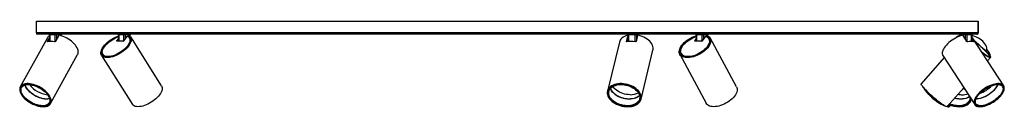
# Model space of a CAD drawing. Header units: millimetres. Extents: x 46 to 1127, y 402 to 825.
# Tile 5 of 5: x 813 to 1127, y 402 to 429. Entities that reach past the tile are written whole.
import ezdxf

# ---------------------------------------------------------------- set-up
doc = ezdxf.new("R2010")
doc.units = ezdxf.units.MM

msp = doc.modelspace()

# ---------------------------------------------------------------- linework, layer by layer
at = {"color": 7, "linetype": 'Continuous', "lineweight": 25}
for p, q in [((818.39, 425.68), (818.39, 429.38)), ((818.39, 429.38), (1118.3, 429.38)), ((1118.3, 429.38), (1118.3, 425.68)), ((1118.34, 429.38), (1118.3, 429.38)), ((1118.34, 425.68), (1118.34, 429.38)), ((821.89, 424.14), (813.25, 408.53)), ((1118.3, 425.68), (818.39, 425.68)), ((818.39, 425.68), (818.39, 425.28)), ((1117.94, 425.28), (818.39, 425.28)), ((821.92, 422.99), (822.51, 424.06)), ((822.14, 422.92), (822.52, 423.6)), ((822.5, 425.08), (822.53, 422.98)), ((824.4, 425.08), (822.62, 425.08)), ((825.47, 424.85), (824.45, 422.99)), ((826.21, 425.08), (824.82, 425.08)), ((826.27, 424.8), (826.27, 425.08)), ((843.98, 423.15), (844.51, 423.82)), ((844.49, 425.08), (844.51, 423.08)), ((846.19, 425.08), (844.58, 425.08)), ((847.31, 424.67), (846.13, 423.15)), ((848.2, 425.08), (846.62, 425.08)), ((847.7, 424.95), (847.53, 424.74)), ((847.67, 424.47), (847.56, 424.64)), ((847.74, 424.95), (847.58, 424.74)), ((848.17, 423.84), (847.98, 424.14)), ((848.28, 424.58), (848.28, 425.08)), ((848.34, 423.4), (848.34, 423.41)), ((858.25, 408.8), (848.41, 424.41)), ((1006.32, 422.99), (1006.7, 424.55)), ((1006.4, 422.87), (1006.7, 424.1)), ((1006.69, 425.08), (1006.72, 422.92)), ((1009.09, 425.08), (1006.91, 425.08)), ((1009.85, 424.85), (1009.4, 422.99)), ((1010.07, 425.08), (1009.46, 425.08)), ((1010.08, 424.95), (1010.08, 425.08)), ((1028.05, 423.15), (1028.52, 423.86)), ((1028.51, 425.08), (1028.53, 423.08)), ((1030.44, 425.08), (1028.63, 425.08)), ((1031.46, 424.67), (1030.45, 423.15)), ((1032.21, 425.08), (1030.86, 425.08)), ((1031.82, 424.94), (1031.68, 424.73)), ((1031.74, 424.56), (1031.7, 424.64)), ((1031.89, 424.95), (1031.75, 424.74)), ((1032.26, 424.78), (1032.27, 425.08)), ((1032.7, 423.55), (1032.54, 423.84)), ((1041.38, 408.48), (1032.98, 424.08)), ((1112.52, 425.08), (1112.52, 424.73)), ((1114.24, 425.08), (1112.61, 425.08)), ((1114.72, 422.99), (1113.51, 424.85)), ((1116.23, 425.08), (1114.66, 425.08)), ((1116.29, 422.99), (1116.31, 425.08)), ((1116.29, 423.51), (1116.66, 422.94)), ((1116.3, 423.97), (1116.93, 422.99)), ((1116.32, 424.47), (1116.31, 424.49)), ((1126.45, 408.86), (1116.32, 424.47)), ((1118.21, 425.48), (1118.27, 425.44)), ((1118.25, 425.44), (1118.3, 425.44)), ((1118.3, 425.44), (1118.3, 425.68)), ((843.98, 423.15), (844.02, 423.09)), ((846, 423.08), (844, 423.08)), ((844.35, 423.08), (844.51, 423.29)), ((1004.07, 422.78), (1000.25, 407.17)), ((1028.05, 423.15), (1028.08, 423.09)), ((1030.33, 423.08), (1028.08, 423.08)), ((1028.36, 423.08), (1028.53, 423.33)), ((822.87, 403.2), (831.51, 418.81)), ((839.1, 418.54), (848.94, 402.93)), ((839.52, 418.81), (839.71, 418.51)), ((1010.94, 404.56), (1014.75, 420.17)), ((1023.3, 418.87), (1031.7, 403.26)), ((1023.74, 419.1), (1023.9, 418.81)), ((1107.53, 417.81), (1100.18, 409.51)), ((1107.09, 418.48), (1117.22, 402.87)), ((1120.94, 419.69), (1120.98, 419.81)), ((1121.31, 416.78), (1122.23, 417.83)), ((1121.74, 418.03), (1121.86, 418.16)), ((813.51, 408.67), (813.39, 408.45)), ((813.43, 408.54), (813.46, 408.61)), ((1108.42, 402.22), (1113.74, 408.24)), ((1113.7, 408.19), (1113.83, 408.1)), ((1113.81, 408.13), (1113.71, 408.2)), ((1126.31, 408.78), (1126.2, 408.96)), ((1000.48, 407.43), (1000.41, 407.14)), ((1010.78, 404.6), (1010.85, 404.89)), ((1010.8, 404.66), (1010.8, 404.66)), ((1010.84, 404.81), (1010.81, 404.73)), ((1115.68, 405.25), (1115.7, 404.91)), ((822.73, 403.28), (822.85, 403.5)), ((1108.48, 402.29), (1108.67, 402.28)), ((1109.18, 402.48), (1109.26, 402.58)), ((1109.3, 402.38), (1109.53, 402.66)), ((1115.89, 404.26), (1115.98, 404.53)), ((1116.04, 404.21), (1116.14, 404.53)), ((1117.24, 403.14), (1117.35, 402.96)), ((1117.28, 403.08), (1117.25, 403.11))]:
    msp.add_line(p, q, dxfattribs=at)
at = {"color": 8, "linetype": 'Continuous', "lineweight": 25}
for p, q in [((822.62, 425.08), (822.64, 422.99)), ((824.4, 422.93), (824.4, 425.08)), ((824.82, 425.08), (824.82, 423.66)), ((826.21, 424.82), (826.21, 425.08)), ((844.58, 425.08), (844.6, 423.08)), ((846.19, 423.23), (846.19, 425.08)), ((846.62, 425.08), (846.62, 423.78)), ((848.19, 424.66), (848.2, 425.08)), ((1006.91, 425.08), (1006.93, 422.95)), ((1009.07, 422.89), (1009.09, 425.08)), ((1009.46, 425.08), (1009.45, 423.19)), ((1010.07, 424.95), (1010.07, 425.08)), ((1028.63, 425.08), (1028.65, 423.08)), ((1030.43, 423.13), (1030.44, 425.08)), ((1030.86, 425.08), (1030.85, 423.75)), ((1032.21, 424.81), (1032.21, 425.08)), ((1112.61, 425.08), (1112.61, 424.76)), ((1114.24, 423.72), (1114.24, 425.08)), ((1114.66, 425.08), (1114.66, 423.07)), ((1116.2, 423), (1116.23, 425.08)), ((1118.3, 425.68), (1118.34, 425.68)), ((821.92, 422.99), (821.99, 422.88)), ((844.02, 423.09), (844.02, 423.08)), ((1006.32, 422.99), (1006.34, 422.9)), ((1028.08, 423.09), (1028.08, 423.08)), ((1116.86, 422.9), (1116.93, 422.99))]:
    msp.add_line(p, q, dxfattribs=at)
at = {"color": 7, "linetype": 'Continuous', "lineweight": 25, "flags": 128}
for points in [[(822.49, 425.28), (822.52, 425.27), (822.54, 425.26), (822.56, 425.24), (822.58, 425.22), (822.6, 425.19), (822.61, 425.15), (822.61, 425.12), (822.62, 425.08)], [(824.28, 425.28), (824.3, 425.27), (824.32, 425.26), (824.34, 425.24), (824.36, 425.22), (824.38, 425.19), (824.39, 425.15), (824.4, 425.12), (824.4, 425.08)], [(831.51, 418.81), (831.63, 419.07), (831.7, 419.41), (831.71, 419.77), (831.65, 420.15), (831.53, 420.55), (831.34, 420.97), (831.09, 421.39), (830.79, 421.81), (830.43, 422.23), (830.02, 422.63), (829.57, 423.02), (829.09, 423.4), (828.57, 423.74), (828.02, 424.06), (827.46, 424.34), (826.89, 424.59), (826.31, 424.79), (825.74, 424.95)], [(847.74, 424.95), (848.03, 424.79), (848.27, 424.59), (848.45, 424.34), (848.56, 424.06), (848.61, 423.74), (848.6, 423.4), (848.52, 423.02), (848.38, 422.63), (848.18, 422.23), (847.93, 421.81), (847.61, 421.39), (847.25, 420.97), (846.84, 420.55), (846.39, 420.15), (845.91, 419.77), (845.4, 419.41), (844.86, 419.07), (844.31, 418.77), (843.76, 418.5), (843.2, 418.27), (842.65, 418.09), (842.12, 417.94), (841.61, 417.85), (841.12, 417.8), (840.67, 417.8), (840.26, 417.85), (839.9, 417.94), (839.59, 418.09), (839.33, 418.27), (839.13, 418.5), (838.99, 418.77), (838.91, 419.07), (838.9, 419.41), (838.95, 419.77), (839.06, 420.15), (839.24, 420.55), (839.47, 420.97), (839.76, 421.39), (840.1, 421.81), (840.49, 422.23), (840.93, 422.63), (841.4, 423.02), (841.9, 423.4), (842.43, 423.74), (842.97, 424.06), (843.52, 424.34), (844.08, 424.59), (844.49, 424.74)], [(847.58, 424.74), (847.85, 424.58), (848.06, 424.37), (848.22, 424.13), (848.31, 423.85), (848.35, 423.54), (848.32, 423.2), (848.23, 422.84), (848.08, 422.46), (847.87, 422.07), (847.61, 421.67), (847.3, 421.26), (846.93, 420.86), (846.53, 420.47), (846.08, 420.09), (845.61, 419.73), (845.11, 419.39), (844.59, 419.08), (844.06, 418.81), (843.53, 418.56), (843, 418.36), (842.48, 418.2), (841.98, 418.09), (841.5, 418.02), (841.05, 417.99), (840.64, 418.02), (840.27, 418.09), (839.94, 418.2), (839.67, 418.36), (839.46, 418.56), (839.3, 418.81), (839.2, 419.08), (839.16, 419.39), (839.19, 419.73), (839.27, 420.09), (839.42, 420.47), (839.62, 420.86), (839.88, 421.26), (840.2, 421.67), (840.56, 422.07), (840.96, 422.46), (841.4, 422.84), (841.88, 423.2), (842.38, 423.54), (842.89, 423.85), (843.42, 424.13), (843.96, 424.37), (844.49, 424.58), (844.5, 424.58)], [(847.31, 424.67), (847.6, 424.52), (847.83, 424.33), (848.01, 424.1), (848.12, 423.83), (848.17, 423.53), (848.15, 423.2), (848.08, 422.84), (847.93, 422.46), (847.73, 422.07), (847.47, 421.67), (847.16, 421.27), (846.79, 420.87), (846.38, 420.47), (845.94, 420.1), (845.46, 419.74), (844.96, 419.41), (844.44, 419.11), (843.91, 418.84), (843.37, 418.61), (842.85, 418.42), (842.33, 418.28), (841.84, 418.18), (841.37, 418.13), (840.94, 418.13), (840.55, 418.18), (840.21, 418.28), (839.92, 418.42), (839.68, 418.61), (839.51, 418.84), (839.39, 419.11), (839.34, 419.41), (839.35, 419.74), (839.43, 420.1), (839.57, 420.47), (839.77, 420.87), (840.03, 421.27), (840.34, 421.67), (840.71, 422.07), (841.11, 422.46), (841.56, 422.84), (842.04, 423.2), (842.54, 423.53), (843.06, 423.83), (843.59, 424.1), (844.12, 424.33), (844.5, 424.47)], [(1006.63, 424.95), (1006.11, 424.79), (1005.65, 424.59), (1005.23, 424.34), (1004.86, 424.06), (1004.56, 423.74), (1004.31, 423.4), (1004.14, 423.02), (1004.07, 422.78)], [(1014.75, 420.17), (1014.81, 420.55), (1014.8, 420.97), (1014.73, 421.39), (1014.58, 421.81), (1014.36, 422.23), (1014.08, 422.63), (1013.74, 423.02), (1013.34, 423.4), (1012.89, 423.74), (1012.4, 424.06), (1011.86, 424.34), (1011.29, 424.59), (1010.7, 424.79), (1010.09, 424.95)], [(1031.89, 424.95), (1032.25, 424.79), (1032.56, 424.59), (1032.81, 424.34), (1032.99, 424.06), (1033.12, 423.74), (1033.17, 423.4), (1033.17, 423.02), (1033.09, 422.63), (1032.95, 422.23), (1032.75, 421.81), (1032.49, 421.39), (1032.17, 420.97), (1031.79, 420.55), (1031.37, 420.15), (1030.91, 419.77), (1030.41, 419.41), (1029.88, 419.07), (1029.33, 418.77), (1028.76, 418.5), (1028.19, 418.27), (1027.61, 418.09), (1027.04, 417.94), (1026.48, 417.85), (1025.95, 417.8), (1025.44, 417.8), (1024.98, 417.85), (1024.55, 417.94), (1024.17, 418.09), (1023.84, 418.27), (1023.56, 418.5), (1023.35, 418.77), (1023.2, 419.07), (1023.12, 419.41), (1023.1, 419.77), (1023.15, 420.15), (1023.26, 420.55), (1023.44, 420.97), (1023.67, 421.39), (1023.97, 421.81), (1024.32, 422.23), (1024.72, 422.63), (1025.17, 423.02), (1025.66, 423.4), (1026.17, 423.74), (1026.72, 424.06), (1027.28, 424.34), (1027.85, 424.59), (1028.43, 424.79), (1028.51, 424.81)], [(1031.75, 424.74), (1032.08, 424.58), (1032.37, 424.37), (1032.59, 424.13), (1032.76, 423.85), (1032.86, 423.54), (1032.9, 423.2), (1032.88, 422.84), (1032.79, 422.46), (1032.64, 422.07), (1032.43, 421.67), (1032.16, 421.26), (1031.83, 420.86), (1031.46, 420.47), (1031.04, 420.09), (1030.58, 419.73), (1030.09, 419.39), (1029.58, 419.08), (1029.04, 418.81), (1028.49, 418.56), (1027.94, 418.36), (1027.39, 418.2), (1026.85, 418.09), (1026.33, 418.02), (1025.83, 417.99), (1025.36, 418.02), (1024.93, 418.09), (1024.54, 418.2), (1024.2, 418.36), (1023.92, 418.56), (1023.69, 418.81), (1023.52, 419.08), (1023.42, 419.39), (1023.37, 419.73), (1023.4, 420.09), (1023.48, 420.47), (1023.63, 420.86), (1023.84, 421.26), (1024.11, 421.67), (1024.43, 422.07), (1024.8, 422.46), (1025.21, 422.84), (1025.67, 423.2), (1026.16, 423.54), (1026.68, 423.85), (1027.21, 424.13), (1027.76, 424.37), (1028.31, 424.58), (1028.51, 424.64)], [(1031.46, 424.67), (1031.82, 424.52), (1032.12, 424.33), (1032.36, 424.1), (1032.55, 423.83), (1032.66, 423.53), (1032.72, 423.2), (1032.7, 422.84), (1032.62, 422.46), (1032.48, 422.07), (1032.27, 421.67), (1032, 421.27), (1031.67, 420.87), (1031.3, 420.47), (1030.88, 420.1), (1030.41, 419.74), (1029.92, 419.41), (1029.4, 419.11), (1028.86, 418.84), (1028.31, 418.61), (1027.75, 418.42), (1027.21, 418.28), (1026.67, 418.18), (1026.16, 418.13), (1025.68, 418.13), (1025.23, 418.18), (1024.82, 418.28), (1024.47, 418.42), (1024.16, 418.61), (1023.92, 418.84), (1023.73, 419.11), (1023.61, 419.41), (1023.56, 419.74), (1023.57, 420.1), (1023.65, 420.47), (1023.79, 420.87), (1024, 421.27), (1024.27, 421.67), (1024.59, 422.07), (1024.97, 422.46), (1025.39, 422.84), (1025.85, 423.2), (1026.35, 423.53), (1026.87, 423.83), (1027.41, 424.1), (1027.96, 424.33), (1028.51, 424.52), (1028.51, 424.52)], [(1028.63, 425.08), (1028.62, 425.12), (1028.62, 425.15), (1028.61, 425.19), (1028.59, 425.22), (1028.57, 425.24), (1028.55, 425.26), (1028.53, 425.27), (1028.51, 425.28)], [(1030.44, 425.08), (1030.43, 425.12), (1030.43, 425.15), (1030.42, 425.19), (1030.4, 425.22), (1030.38, 425.24), (1030.36, 425.26), (1030.34, 425.27), (1030.32, 425.28)], [(1113.24, 424.95), (1112.71, 424.79), (1112.16, 424.59), (1111.61, 424.34), (1111.06, 424.06), (1110.52, 423.74), (1109.99, 423.4), (1109.49, 423.02), (1109.01, 422.63), (1108.58, 422.23), (1108.18, 421.81), (1107.82, 421.39), (1107.52, 420.97), (1107.28, 420.55), (1107.09, 420.15), (1106.96, 419.77), (1106.9, 419.41), (1106.89, 419.07), (1106.95, 418.77), (1107.08, 418.5), (1107.09, 418.48)], [(1120.98, 419.81), (1121.06, 420.15), (1121.08, 420.55), (1121.04, 420.97), (1120.92, 421.39), (1120.73, 421.81), (1120.48, 422.23), (1120.17, 422.63), (1119.8, 423.02), (1119.38, 423.4), (1118.91, 423.74), (1118.39, 424.06), (1117.84, 424.34), (1117.27, 424.59), (1116.67, 424.79), (1116.31, 424.89)], [(844, 423.08), (843.99, 423.08), (843.98, 423.08), (843.97, 423.09), (843.97, 423.1), (843.97, 423.11), (843.97, 423.12), (843.98, 423.13), (843.98, 423.15)], [(1028.08, 423.08), (1028.07, 423.08), (1028.06, 423.08), (1028.05, 423.09), (1028.04, 423.1), (1028.04, 423.11), (1028.04, 423.12), (1028.04, 423.13), (1028.05, 423.15)], [(1117.16, 423.17), (1117.34, 423.02), (1117.81, 422.63), (1118.29, 422.23), (1118.76, 421.81), (1119.22, 421.39), (1119.67, 420.97), (1120.1, 420.55), (1120.5, 420.15), (1120.87, 419.77), (1121.21, 419.41), (1121.5, 419.07), (1121.75, 418.77), (1121.96, 418.5), (1122.11, 418.27), (1122.21, 418.09), (1122.25, 417.94), (1122.24, 417.85), (1122.18, 417.8), (1122.06, 417.8), (1121.89, 417.85), (1121.68, 417.94), (1121.41, 418.09), (1121.1, 418.27), (1120.76, 418.5), (1120.37, 418.77), (1119.96, 419.07), (1119.68, 419.28)], [(1117.23, 423.07), (1117.5, 422.84), (1117.96, 422.46), (1118.41, 422.07), (1118.86, 421.67), (1119.3, 421.26), (1119.73, 420.86), (1120.13, 420.47), (1120.5, 420.09), (1120.85, 419.73), (1121.15, 419.39), (1121.42, 419.08), (1121.64, 418.81), (1121.81, 418.56), (1121.94, 418.36), (1122.01, 418.2), (1122.03, 418.09), (1121.99, 418.02), (1121.91, 417.99), (1121.77, 418.02), (1121.59, 418.09), (1121.35, 418.2), (1121.08, 418.36), (1120.76, 418.56), (1120.41, 418.81), (1120.02, 419.08), (1119.61, 419.39)], [(1117.27, 423), (1117.46, 422.84), (1117.91, 422.46), (1118.37, 422.07), (1118.82, 421.67), (1119.26, 421.27), (1119.68, 420.87), (1120.08, 420.47), (1120.46, 420.1), (1120.79, 419.74), (1121.09, 419.41), (1121.35, 419.11), (1121.56, 418.84), (1121.72, 418.61), (1121.82, 418.42), (1121.87, 418.28), (1121.87, 418.18), (1121.81, 418.13), (1121.7, 418.13), (1121.54, 418.18), (1121.32, 418.28), (1121.06, 418.42), (1120.76, 418.61), (1120.42, 418.84), (1120.04, 419.11), (1119.64, 419.41), (1119.57, 419.46)], [(1122.18, 418.15), (1122.2, 418.27), (1122.19, 418.5), (1122.12, 418.77), (1121.99, 419.07), (1121.81, 419.41), (1121.58, 419.77), (1121.3, 420.15), (1121.08, 420.43)], [(840.06, 418.15), (839.87, 418.31), (839.71, 418.51)], [(820.57, 402.19), (821.05, 402.21), (821.49, 402.28), (821.88, 402.4), (822.23, 402.57), (822.52, 402.77), (822.75, 403.02), (822.92, 403.3), (823.03, 403.62), (823.07, 403.97), (823.05, 404.34), (822.96, 404.73), (822.81, 405.14), (822.6, 405.55), (822.32, 405.97), (822, 406.39), (821.62, 406.8), (821.19, 407.2), (820.72, 407.59), (820.22, 407.95), (819.69, 408.28), (819.14, 408.58), (818.58, 408.85), (818.01, 409.07), (817.43, 409.26), (816.87, 409.4), (816.32, 409.49), (815.8, 409.54), (815.3, 409.54), (814.84, 409.49), (814.43, 409.4), (814.06, 409.26), (813.74, 409.07), (813.48, 408.85), (813.28, 408.58), (813.14, 408.28), (813.06, 407.95), (813.05, 407.59), (813.11, 407.2), (813.23, 406.8), (813.41, 406.39), (813.65, 405.97), (813.95, 405.55), (814.31, 405.14), (814.71, 404.73), (815.16, 404.34), (815.64, 403.97), (816.16, 403.62), (816.7, 403.3), (817.26, 403.02), (817.83, 402.77), (818.4, 402.57), (818.97, 402.4), (819.53, 402.28), (820.06, 402.21), (820.57, 402.19)], [(820.51, 402.28), (820.98, 402.31), (821.42, 402.38), (821.81, 402.5), (822.15, 402.66), (822.43, 402.87), (822.65, 403.12), (822.82, 403.41), (822.91, 403.73), (822.95, 404.07), (822.91, 404.45), (822.81, 404.84), (822.65, 405.25), (822.42, 405.66), (822.14, 406.08), (821.8, 406.49), (821.41, 406.9), (820.97, 407.29), (820.5, 407.66), (819.99, 408.01), (819.45, 408.33), (818.9, 408.62), (818.34, 408.86), (817.77, 409.07), (817.21, 409.24), (816.65, 409.36), (816.12, 409.43), (815.61, 409.45), (815.14, 409.43), (814.7, 409.36), (814.31, 409.24), (813.97, 409.07), (813.69, 408.86), (813.47, 408.62), (813.3, 408.33), (813.21, 408.01), (813.17, 407.66), (813.21, 407.29), (813.31, 406.9), (813.47, 406.49), (813.7, 406.08), (813.98, 405.66), (814.32, 405.25), (814.71, 404.84), (815.15, 404.45), (815.62, 404.07), (816.13, 403.73), (816.67, 403.41), (817.22, 403.12), (817.78, 402.87), (818.35, 402.66), (818.92, 402.5), (819.47, 402.38), (820, 402.31), (820.51, 402.28)], [(822.79, 404.85), (822.89, 404.46), (822.93, 404.09), (822.9, 403.74), (822.8, 403.42), (822.64, 403.13), (822.42, 402.89), (822.13, 402.68), (821.8, 402.51), (821.41, 402.39), (820.98, 402.32), (820.51, 402.29), (820, 402.32), (819.47, 402.39), (818.92, 402.51), (818.36, 402.67), (817.79, 402.88), (817.23, 403.13), (816.68, 403.41), (816.15, 403.73), (815.64, 404.08), (815.17, 404.45), (814.73, 404.84), (814.34, 405.24), (814, 405.65), (813.72, 406.07), (813.49, 406.48), (813.33, 406.89), (813.23, 407.28), (813.19, 407.65), (813.22, 408), (813.32, 408.32), (813.48, 408.6), (813.7, 408.85), (813.99, 409.06), (814.32, 409.22), (814.71, 409.34), (815.14, 409.42), (815.61, 409.44), (816.12, 409.42), (816.65, 409.35), (817.2, 409.23), (817.76, 409.06), (818.33, 408.86), (818.89, 408.61), (819.44, 408.32), (819.98, 408.01), (820.48, 407.66), (820.96, 407.29), (821.39, 406.9), (821.78, 406.49), (822.12, 406.08), (822.4, 405.67), (822.63, 405.25), (822.79, 404.85)], [(822.53, 404.91), (822.62, 404.53), (822.65, 404.17), (822.62, 403.84), (822.52, 403.54), (822.36, 403.26), (822.14, 403.03), (821.87, 402.83), (821.54, 402.68), (821.16, 402.57), (820.73, 402.51), (820.27, 402.5), (819.78, 402.53), (819.26, 402.61), (818.73, 402.73), (818.19, 402.9), (817.65, 403.11), (817.11, 403.36), (816.58, 403.65), (816.08, 403.96), (815.6, 404.31), (815.16, 404.67), (814.76, 405.05), (814.4, 405.45), (814.1, 405.84), (813.85, 406.24), (813.66, 406.64), (813.54, 407.02), (813.47, 407.39), (813.47, 407.73), (813.54, 408.05), (813.67, 408.34), (813.86, 408.59), (814.11, 408.81), (814.41, 408.98), (814.77, 409.11), (815.17, 409.2), (815.61, 409.24), (816.09, 409.23), (816.6, 409.17), (817.12, 409.07), (817.66, 408.92), (818.2, 408.73), (818.75, 408.5), (819.28, 408.23), (819.79, 407.93), (820.28, 407.6), (820.74, 407.25), (821.17, 406.88), (821.54, 406.49), (821.87, 406.09), (822.15, 405.69), (822.37, 405.29), (822.53, 404.91)], [(858.25, 408.8), (858.36, 408.58), (858.43, 408.28), (858.45, 407.95), (858.4, 407.59), (858.29, 407.2), (858.12, 406.8), (857.89, 406.39), (857.6, 405.97), (857.26, 405.55), (856.87, 405.14), (856.44, 404.73), (855.98, 404.34), (855.48, 403.97), (854.96, 403.62), (854.41, 403.3), (853.86, 403.02), (853.31, 402.77), (852.76, 402.57), (852.22, 402.4), (851.69, 402.28), (851.2, 402.21), (850.73, 402.19)], [(1006.7, 402.19), (1007.3, 402.21), (1007.87, 402.28), (1008.42, 402.4), (1008.92, 402.57), (1009.39, 402.77), (1009.8, 403.02), (1010.16, 403.3), (1010.46, 403.62), (1010.7, 403.97), (1010.87, 404.34), (1010.97, 404.73), (1011, 405.14), (1010.96, 405.55), (1010.85, 405.97), (1010.67, 406.39), (1010.43, 406.8), (1010.12, 407.2), (1009.76, 407.59), (1009.34, 407.95), (1008.87, 408.28), (1008.35, 408.58), (1007.81, 408.85), (1007.23, 409.07), (1006.63, 409.26), (1006.02, 409.4), (1005.4, 409.49), (1004.79, 409.54), (1004.18, 409.54), (1003.6, 409.49), (1003.04, 409.4), (1002.51, 409.26), (1002.02, 409.07), (1001.58, 408.85), (1001.2, 408.58), (1000.87, 408.28), (1000.6, 407.95), (1000.39, 407.59), (1000.26, 407.2), (1000.19, 406.8), (1000.2, 406.39), (1000.27, 405.97), (1000.41, 405.55), (1000.63, 405.14), (1000.9, 404.73), (1001.24, 404.34), (1001.63, 403.97), (1002.08, 403.62), (1002.57, 403.3), (1003.1, 403.02), (1003.66, 402.77), (1004.25, 402.57), (1004.86, 402.4), (1005.47, 402.28), (1006.09, 402.21), (1006.7, 402.19)], [(1006.67, 402.28), (1007.27, 402.31), (1007.83, 402.38), (1008.37, 402.5), (1008.87, 402.66), (1009.33, 402.87), (1009.74, 403.12), (1010.09, 403.41), (1010.38, 403.73), (1010.6, 404.07), (1010.76, 404.45), (1010.85, 404.84), (1010.86, 405.25), (1010.81, 405.66), (1010.68, 406.08), (1010.49, 406.49), (1010.22, 406.9), (1009.9, 407.29), (1009.52, 407.66), (1009.09, 408.01), (1008.6, 408.33), (1008.08, 408.62), (1007.52, 408.86), (1006.94, 409.07), (1006.34, 409.24), (1005.73, 409.36), (1005.12, 409.43), (1004.51, 409.45), (1003.92, 409.43), (1003.35, 409.36), (1002.81, 409.24), (1002.31, 409.07), (1001.85, 408.86), (1001.45, 408.62), (1001.1, 408.33), (1000.81, 408.01), (1000.58, 407.66), (1000.43, 407.29), (1000.34, 406.9), (1000.32, 406.49), (1000.38, 406.08), (1000.51, 405.66), (1000.7, 405.25), (1000.96, 404.84), (1001.28, 404.45), (1001.67, 404.07), (1002.1, 403.73), (1002.58, 403.41), (1003.11, 403.12), (1003.66, 402.87), (1004.24, 402.66), (1004.84, 402.5), (1005.46, 402.38), (1006.07, 402.31), (1006.67, 402.28)], [(1010.83, 404.85), (1010.74, 404.46), (1010.59, 404.09), (1010.36, 403.74), (1010.07, 403.42), (1009.73, 403.13), (1009.32, 402.89), (1008.87, 402.68), (1008.37, 402.51), (1007.83, 402.39), (1007.27, 402.32), (1006.68, 402.29), (1006.07, 402.32), (1005.46, 402.39), (1004.86, 402.51), (1004.26, 402.67), (1003.68, 402.88), (1003.12, 403.13), (1002.6, 403.41), (1002.12, 403.73), (1001.69, 404.08), (1001.31, 404.45), (1000.98, 404.84), (1000.72, 405.24), (1000.53, 405.65), (1000.4, 406.07), (1000.34, 406.48), (1000.36, 406.89), (1000.45, 407.28), (1000.6, 407.65), (1000.82, 408), (1001.11, 408.32), (1001.46, 408.6), (1001.86, 408.85), (1002.32, 409.06), (1002.82, 409.22), (1003.35, 409.34), (1003.92, 409.42), (1004.51, 409.44), (1005.11, 409.42), (1005.72, 409.35), (1006.33, 409.23), (1006.93, 409.06), (1007.51, 408.86), (1008.06, 408.61), (1008.59, 408.32), (1009.07, 408.01), (1009.5, 407.66), (1009.88, 407.29), (1010.2, 406.9), (1010.46, 406.49), (1010.66, 406.08), (1010.79, 405.67), (1010.84, 405.25), (1010.83, 404.85)], [(1010.53, 404.91), (1010.45, 404.53), (1010.3, 404.17), (1010.08, 403.84), (1009.8, 403.54), (1009.46, 403.26), (1009.07, 403.03), (1008.62, 402.83), (1008.14, 402.68), (1007.62, 402.57), (1007.07, 402.51), (1006.5, 402.5), (1005.92, 402.53), (1005.33, 402.61), (1004.75, 402.73), (1004.17, 402.9), (1003.62, 403.11), (1003.1, 403.36), (1002.61, 403.65), (1002.16, 403.96), (1001.76, 404.31), (1001.42, 404.67), (1001.13, 405.05), (1000.91, 405.45), (1000.75, 405.84), (1000.66, 406.24), (1000.64, 406.64), (1000.69, 407.02), (1000.8, 407.39), (1000.99, 407.73), (1001.24, 408.05), (1001.55, 408.34), (1001.92, 408.59), (1002.33, 408.81), (1002.8, 408.98), (1003.3, 409.11), (1003.84, 409.2), (1004.4, 409.24), (1004.98, 409.23), (1005.56, 409.17), (1006.15, 409.07), (1006.73, 408.92), (1007.29, 408.73), (1007.83, 408.5), (1008.34, 408.23), (1008.81, 407.93), (1009.23, 407.6), (1009.6, 407.25), (1009.92, 406.88), (1010.17, 406.49), (1010.37, 406.09), (1010.49, 405.69), (1010.55, 405.29), (1010.53, 404.91)], [(1007.45, 406), (1006.88, 406.02), (1006.29, 406.09), (1005.71, 406.21), (1005.14, 406.37), (1004.59, 406.57), (1004.07, 406.81), (1003.57, 407.09), (1003.12, 407.4), (1002.72, 407.73), (1002.36, 408.09), (1002.07, 408.46), (1001.96, 408.62)], [(1041.38, 408.48), (1041.47, 408.28), (1041.56, 407.95), (1041.58, 407.59), (1041.54, 407.2), (1041.43, 406.8), (1041.25, 406.39), (1041.02, 405.97), (1040.73, 405.55), (1040.38, 405.14), (1039.98, 404.73), (1039.54, 404.34), (1039.05, 403.97), (1038.54, 403.62), (1038, 403.3), (1037.44, 403.02), (1036.87, 402.77), (1036.29, 402.57), (1035.72, 402.4), (1035.16, 402.28), (1034.62, 402.21), (1034.1, 402.19)], [(1108.32, 402.19), (1108.18, 402.21), (1107.98, 402.28), (1107.74, 402.4), (1107.46, 402.57), (1107.13, 402.77), (1106.77, 403.02), (1106.37, 403.3), (1105.95, 403.62), (1105.5, 403.97), (1105.04, 404.34), (1104.58, 404.73), (1104.1, 405.14), (1103.63, 405.55), (1103.17, 405.97), (1102.72, 406.39), (1102.3, 406.8), (1101.9, 407.2), (1101.53, 407.59), (1101.19, 407.95), (1100.9, 408.28), (1100.65, 408.58), (1100.45, 408.85), (1100.3, 409.07), (1100.21, 409.26), (1100.16, 409.4), (1100.17, 409.49), (1100.18, 409.51)], [(1100.88, 408.31), (1100.89, 408.28), (1101.07, 407.95), (1101.3, 407.59), (1101.58, 407.2), (1101.9, 406.8), (1102.26, 406.39), (1102.66, 405.97), (1103.1, 405.55), (1103.55, 405.14), (1104.03, 404.73), (1104.52, 404.34), (1105.02, 403.97), (1105.52, 403.62), (1106.01, 403.3), (1106.49, 403.02), (1106.95, 402.77), (1107.38, 402.57), (1107.65, 402.46)], [(1101.05, 408.11), (1101.1, 408.01), (1101.31, 407.66), (1101.57, 407.29), (1101.88, 406.9), (1102.23, 406.49), (1102.62, 406.08), (1103.04, 405.66), (1103.49, 405.25), (1103.96, 404.84), (1104.45, 404.45), (1104.94, 404.07), (1105.43, 403.73), (1105.92, 403.41), (1106.4, 403.12), (1106.86, 402.87), (1107.29, 402.66), (1107.32, 402.65)], [(1107.27, 402.68), (1106.86, 402.88), (1106.4, 403.13), (1105.92, 403.41), (1105.44, 403.73), (1104.94, 404.08), (1104.45, 404.45), (1103.97, 404.84), (1103.5, 405.24), (1103.06, 405.65), (1102.64, 406.07), (1102.25, 406.48), (1101.9, 406.89), (1101.59, 407.28), (1101.33, 407.65), (1101.12, 408), (1101.08, 408.08)], [(1113.57, 408.04), (1113.72, 407.93), (1114.13, 407.63)], [(1118.89, 402.19), (1119.34, 402.21), (1119.83, 402.28), (1120.34, 402.4), (1120.87, 402.57), (1121.42, 402.77), (1121.97, 403.02), (1122.51, 403.3), (1123.05, 403.62), (1123.58, 403.97), (1124.08, 404.34), (1124.55, 404.73), (1124.99, 405.14), (1125.38, 405.55), (1125.73, 405.97), (1126.03, 406.39), (1126.27, 406.8), (1126.46, 407.2), (1126.58, 407.59), (1126.64, 407.95), (1126.64, 408.28), (1126.58, 408.58), (1126.46, 408.85), (1126.27, 409.07), (1126.03, 409.26), (1125.73, 409.4), (1125.39, 409.49), (1124.99, 409.54), (1124.56, 409.54), (1124.09, 409.49), (1123.59, 409.4), (1123.06, 409.26), (1122.52, 409.07), (1121.98, 408.85), (1121.43, 408.58), (1120.88, 408.28), (1120.35, 407.95), (1119.84, 407.59), (1119.35, 407.2), (1118.9, 406.8), (1118.48, 406.39), (1118.11, 405.97), (1117.78, 405.55), (1117.51, 405.14), (1117.3, 404.73), (1117.14, 404.34), (1117.05, 403.97), (1117.02, 403.62), (1117.05, 403.3), (1117.14, 403.02), (1117.29, 402.77), (1117.51, 402.57), (1117.78, 402.4), (1118.1, 402.28), (1118.47, 402.21), (1118.89, 402.19)], [(1118.96, 402.28), (1119.41, 402.31), (1119.9, 402.38), (1120.41, 402.5), (1120.94, 402.66), (1121.48, 402.87), (1122.02, 403.12), (1122.57, 403.41), (1123.1, 403.73), (1123.62, 404.07), (1124.11, 404.45), (1124.57, 404.84), (1124.99, 405.25), (1125.38, 405.66), (1125.71, 406.08), (1125.99, 406.49), (1126.22, 406.9), (1126.38, 407.29), (1126.49, 407.66), (1126.53, 408.01), (1126.51, 408.33), (1126.42, 408.62), (1126.27, 408.86), (1126.07, 409.07), (1125.8, 409.24), (1125.48, 409.36), (1125.12, 409.43), (1124.71, 409.45), (1124.25, 409.43), (1123.77, 409.36), (1123.26, 409.24), (1122.73, 409.07), (1122.19, 408.86), (1121.65, 408.62), (1121.1, 408.33), (1120.57, 408.01), (1120.05, 407.66), (1119.56, 407.29), (1119.1, 406.9), (1118.67, 406.49), (1118.29, 406.08), (1117.96, 405.66), (1117.68, 405.25), (1117.45, 404.84), (1117.29, 404.45), (1117.18, 404.07), (1117.14, 403.73), (1117.16, 403.41), (1117.25, 403.12), (1117.39, 402.87), (1117.6, 402.66), (1117.87, 402.5), (1118.18, 402.38), (1118.55, 402.31), (1118.96, 402.28)], [(1124.57, 404.85), (1124.11, 404.46), (1123.62, 404.09), (1123.1, 403.74), (1122.57, 403.42), (1122.03, 403.13), (1121.49, 402.89), (1120.95, 402.68), (1120.42, 402.51), (1119.91, 402.39), (1119.43, 402.32), (1118.98, 402.29), (1118.57, 402.32), (1118.2, 402.39), (1117.88, 402.51), (1117.62, 402.67), (1117.41, 402.88), (1117.27, 403.13), (1117.18, 403.41), (1117.16, 403.73), (1117.2, 404.08), (1117.3, 404.45), (1117.47, 404.84), (1117.69, 405.24), (1117.97, 405.65), (1118.3, 406.07), (1118.68, 406.48), (1119.1, 406.89), (1119.56, 407.28), (1120.05, 407.65), (1120.57, 408), (1121.1, 408.32), (1121.64, 408.6), (1122.18, 408.85), (1122.72, 409.06), (1123.25, 409.22), (1123.76, 409.34), (1124.24, 409.42), (1124.69, 409.44), (1125.1, 409.42), (1125.47, 409.35), (1125.78, 409.23), (1126.05, 409.06), (1126.26, 408.86), (1126.4, 408.61), (1126.49, 408.32), (1126.51, 408.01), (1126.47, 407.66), (1126.37, 407.29), (1126.2, 406.9), (1125.98, 406.49), (1125.7, 406.08), (1125.37, 405.67), (1124.99, 405.25), (1124.57, 404.85)], [(1124.41, 404.91), (1123.97, 404.53), (1123.5, 404.17), (1123, 403.84), (1122.49, 403.54), (1121.97, 403.26), (1121.45, 403.03), (1120.93, 402.83), (1120.42, 402.68), (1119.94, 402.57), (1119.48, 402.51), (1119.06, 402.5), (1118.67, 402.53), (1118.33, 402.61), (1118.04, 402.73), (1117.8, 402.9), (1117.61, 403.11), (1117.49, 403.36), (1117.43, 403.65), (1117.43, 403.96), (1117.49, 404.31), (1117.61, 404.67), (1117.79, 405.05), (1118.03, 405.45), (1118.32, 405.84), (1118.66, 406.24), (1119.05, 406.64), (1119.47, 407.02), (1119.93, 407.39), (1120.42, 407.73), (1120.92, 408.05), (1121.44, 408.34), (1121.96, 408.59), (1122.48, 408.81), (1122.99, 408.98), (1123.49, 409.11), (1123.96, 409.2), (1124.4, 409.24), (1124.81, 409.23), (1125.18, 409.17), (1125.49, 409.07), (1125.76, 408.92), (1125.97, 408.73), (1126.12, 408.5), (1126.22, 408.23), (1126.25, 407.93), (1126.22, 407.6), (1126.13, 407.25), (1125.97, 406.88), (1125.76, 406.49), (1125.5, 406.09), (1125.18, 405.69), (1124.82, 405.29), (1124.41, 404.91)], [(1126.22, 408.93), (1126.23, 408.91), (1126.24, 408.89)], [(1000.41, 407.14), (1000.41, 407.19), (1000.43, 407.29)], [(1000.44, 407.26), (1000.44, 407.31), (1000.45, 407.35)], [(1010.83, 404.74), (1010.83, 404.74), (1010.78, 404.61)], [(1115.98, 404.78), (1115.94, 404.46), (1115.83, 404.09), (1115.64, 403.74), (1115.4, 403.42), (1115.08, 403.13), (1114.72, 402.89), (1114.29, 402.68), (1113.83, 402.51), (1113.32, 402.39), (1112.77, 402.32), (1112.2, 402.29), (1111.61, 402.32), (1111.01, 402.39), (1110.41, 402.51), (1109.81, 402.67), (1109.22, 402.88), (1109.06, 402.95)], [(1115.7, 404.91), (1115.65, 404.53), (1115.54, 404.17), (1115.36, 403.84), (1115.12, 403.54), (1114.81, 403.26), (1114.45, 403.03), (1114.04, 402.83), (1113.58, 402.68), (1113.09, 402.57), (1112.56, 402.51), (1112.01, 402.5), (1111.44, 402.53), (1110.86, 402.61), (1110.28, 402.73), (1109.71, 402.9), (1109.19, 403.1)], [(1112.2, 402.28), (1112.77, 402.31), (1113.32, 402.38), (1113.83, 402.5), (1114.3, 402.66), (1114.73, 402.87), (1115.1, 403.12), (1115.41, 403.41), (1115.66, 403.73), (1115.84, 404.07), (1115.96, 404.45), (1116, 404.75)], [(1112.23, 402.19), (1112.81, 402.21), (1113.36, 402.28), (1113.88, 402.4), (1114.36, 402.57), (1114.79, 402.77), (1115.17, 403.02), (1115.49, 403.3), (1115.75, 403.62), (1115.95, 403.97), (1116.08, 404.34), (1116.12, 404.57)], [(822.82, 403.43), (822.82, 403.42), (822.78, 403.37)], [(850.73, 402.19), (850.3, 402.21), (849.92, 402.28), (849.58, 402.4), (849.29, 402.57), (849.06, 402.77), (848.94, 402.93)], [(1034.1, 402.19), (1033.61, 402.21), (1033.16, 402.28), (1032.76, 402.4), (1032.4, 402.57), (1032.1, 402.77), (1031.86, 403.02), (1031.7, 403.26)], [(1108.42, 402.22), (1108.41, 402.21), (1108.32, 402.19)], [(1108.42, 402.22), (1108.49, 402.21), (1108.77, 402.19)], [(1109.28, 402.75), (1109.27, 402.68), (1109.2, 402.51), (1109.08, 402.39), (1108.9, 402.32), (1108.66, 402.29), (1108.49, 402.3)], [(1115.95, 404.4), (1115.94, 404.37), (1115.9, 404.28)]]:
    msp.add_lwpolyline(points, dxfattribs=at)
at = {"color": 8, "linetype": 'Continuous', "lineweight": 25, "flags": 128}
for points in [[(822.58, 404.74), (822.43, 404.71), (822, 404.65), (821.53, 404.63), (821.03, 404.66), (820.51, 404.74), (819.96, 404.87), (819.41, 405.05), (818.86, 405.26), (818.31, 405.51), (817.77, 405.8), (817.26, 406.13), (816.77, 406.48), (816.32, 406.85), (815.91, 407.24), (815.55, 407.64), (815.24, 408.04), (814.99, 408.45), (814.8, 408.85), (814.71, 409.1)], [(814.75, 409.11), (814.83, 408.91), (815.02, 408.51), (815.27, 408.1), (815.58, 407.7), (815.94, 407.3), (816.35, 406.91), (816.8, 406.54), (817.29, 406.19), (817.8, 405.86), (818.34, 405.57), (818.89, 405.32), (819.44, 405.1), (820, 404.93), (820.54, 404.8), (821.07, 404.72), (821.57, 404.69), (822.04, 404.7), (822.47, 404.77), (822.56, 404.79)], [(1010.48, 405.74), (1010.42, 405.69), (1010.07, 405.41), (1009.67, 405.17), (1009.22, 404.97), (1008.73, 404.82), (1008.2, 404.71), (1007.64, 404.65), (1007.06, 404.63), (1006.46, 404.66), (1005.86, 404.74), (1005.27, 404.87), (1004.68, 405.05), (1004.12, 405.26), (1003.59, 405.51), (1003.09, 405.8), (1002.63, 406.13), (1002.23, 406.48), (1001.87, 406.85), (1001.58, 407.24), (1001.35, 407.64), (1001.2, 408.01)], [(1001.23, 408.04), (1001.37, 407.7), (1001.6, 407.3), (1001.89, 406.91), (1002.24, 406.54), (1002.65, 406.19), (1003.1, 405.86), (1003.6, 405.57), (1004.14, 405.32), (1004.7, 405.1), (1005.28, 404.93), (1005.88, 404.8), (1006.48, 404.72), (1007.07, 404.69), (1007.65, 404.7), (1008.21, 404.77), (1008.74, 404.88), (1009.24, 405.03), (1009.69, 405.23), (1010.09, 405.47), (1010.44, 405.75), (1010.47, 405.78)], [(1115.58, 405.4), (1115.22, 405.17), (1114.8, 404.97), (1114.34, 404.82), (1113.83, 404.71), (1113.29, 404.65), (1112.73, 404.63), (1112.15, 404.66), (1111.56, 404.74), (1110.97, 404.87), (1110.8, 404.92)], [(1110.85, 404.97), (1110.98, 404.93), (1111.58, 404.8), (1112.17, 404.72), (1112.75, 404.69), (1113.31, 404.7), (1113.85, 404.77), (1114.36, 404.88), (1114.82, 405.03), (1115.24, 405.23), (1115.56, 405.43)], [(1123.03, 407.09), (1122.58, 406.7), (1122.1, 406.34), (1121.6, 406), (1121.08, 405.69), (1120.54, 405.41), (1120.01, 405.17), (1119.48, 404.97), (1118.97, 404.82), (1118.47, 404.71), (1118.01, 404.65), (1117.59, 404.63)], [(1117.62, 404.69), (1117.97, 404.7), (1118.44, 404.77), (1118.93, 404.88), (1119.44, 405.03), (1119.97, 405.23), (1120.51, 405.47), (1121.04, 405.75), (1121.56, 406.06), (1122.06, 406.4), (1122.55, 406.76), (1123, 407.15)]]:
    msp.add_lwpolyline(points, dxfattribs=at)
at = {"color": 7, "linetype": 'Continuous', "lineweight": 25}
for centre, radius, start, end in [((823.35, 423.31), 1.68, 120.127, 150.4239), ((822.3, 425.08), 0.2, 1.0767, 90), ((825, 425.1), 0.182, 97.4641, 185.5217), ((826.39, 425.1), 0.182, 97.4641, 185.5217), ((826.47, 425.08), 0.2, 90, 179.7204), ((844.29, 425.08), 0.2, 1.1895, 90), ((844.4, 425.1), 0.178, 352.1489, 78.3145), ((846.02, 425.1), 0.178, 352.1489, 78.3145), ((846.79, 425.1), 0.178, 100.9707, 187.4998), ((847.15, 423.2), 1.21, 8.1513, 31.9751), ((848.38, 425.1), 0.178, 100.9707, 187.4998), ((848.48, 425.08), 0.2, 90, 179.8338), ((1006.49, 425.08), 0.2, 1.103, 90), ((1006.69, 425.12), 0.227, 348.458, 42.1732), ((1008.86, 425.12), 0.227, 348.458, 42.1732), ((1009.65, 425.08), 0.196, 91.1047, 180.5883), ((1010.27, 425.08), 0.196, 91.1047, 180.5883), ((1010.28, 425.08), 0.2, 90, 179.9197), ((1028.31, 425.08), 0.2, 1.0353, 90), ((1031.04, 425.09), 0.183, 96.9197, 185.1732), ((1032.39, 425.09), 0.183, 96.9197, 185.1732), ((1032.47, 425.08), 0.2, 90, 179.6788), ((1031.33, 422.82), 1.55, 0.9463, 27.8399), ((1113.52, 421.49), 3.55, 106.2966, 133.6272), ((1112.32, 425.08), 0.2, 1.1873, 90), ((1112.43, 425.1), 0.177, 351.9751, 77.948), ((1114.06, 425.1), 0.177, 351.9751, 77.948), ((1114.84, 425.1), 0.179, 100.6298, 187.3263), ((1116.41, 425.1), 0.179, 100.6298, 187.3263), ((1116.51, 425.08), 0.2, 90, 179.8316), ((1117.94, 425.68), 0.4, 323.9525, 0), ((823.08, 417.94), 5.06, 77.402, 102.598), ((845.99, 423.26), 0.178, 275.2276, 321.7001), ((1007.81, 415.47), 7.53, 79.6968, 100.3032), ((1030.32, 423.24), 0.164, 272.6936, 323.7869), ((1115.95, 419.09), 3.91, 75.6388, 104.3612), ((1025.27, 419.57), 1.57, 208.9629, 235.4754), ((822.78, 414.4), 8.43, 217.8498, 264.2153), ((1115.29, 415.94), 10.19, 290.0238, 315.9494), ((1007.61, 411.11), 5.11, 268.2379, 298.9631), ((1113.73, 416.38), 15.04, 215.5863, 241.9313), ((1113.23, 413.26), 7.26, 259.2478, 269.7985), ((1113.28, 411.21), 5.21, 269.1575, 289.2682), ((1108.77, 402.8), 0.531, 259.5816, 352.5184), ((1108.61, 402.95), 0.435, 279.8068, 346.8393), ((1108.87, 402.72), 0.546, 259.7557, 357.4817), ((1112.31, 410.63), 8.44, 246.8539, 269.509), ((1112.27, 410.51), 8.23, 246.974, 269.5056)]:
    msp.add_arc(centre, radius, start, end, dxfattribs=at)
at = {"color": 8, "linetype": 'Continuous', "lineweight": 25}
for centre, radius, start, end in [((1118.83, 412.08), 6.45, 310.1814, 333.9193), ((1118.92, 411.97), 6.38, 310.1027, 334.6558)]:
    msp.add_arc(centre, radius, start, end, dxfattribs=at)
for centre, major_axis, ratio, start_param, end_param in [((822.8, 425.08), (0.3, -0.002), 0.001012, 2.232929, 3.142934), ((825.97, 425.08), (0.3, 0.002), 0.001012, 5.621129, 6.281517), ((844.79, 425.08), (0.3, -0.002), 0.000081, 2.346396, 3.141723), ((847.98, 425.08), (0.3, 0.002), 0.000081, 5.507662, 6.283028), ((1006.99, 425.08), (0.3, -0.002), 0.004018, 1.845872, 3.141462), ((1009.78, 425.08), (0.3, 0.002), 0.004018, 6.008186, 6.283294), ((1028.81, 425.08), (0.3, -0.002), 0.001182, 2.212005, 3.143037), ((1031.97, 425.08), (0.3, 0.002), 0.001182, 5.642053, 6.281359), ((1112.82, 425.08), (0.3, -0.002), 0.000161, 2.336665, 3.141851), ((1116.01, 425.08), (0.3, 0.002), 0.000161, 5.517393, 6.282875)]:
    msp.add_ellipse(centre, major_axis=major_axis, ratio=ratio, start_param=start_param, end_param=end_param, dxfattribs=at)
at = {"color": 7, "linetype": 'Continuous', "lineweight": 25}
for centre, major_axis, ratio, start_param, end_param in [((824.58, 425.08), (0.3, 0), 0.008165, 0.662073, 2.232793), ((846.4, 425.08), (0.3, 0), 0.008227, 0.775595, 2.346315), ((1009.17, 425.08), (0.3, 0.001), 0.007178, 0.274867, 1.845587), ((1030.62, 425.08), (0.3, 0), 0.008142, 0.641139, 2.211859), ((1114.45, 425.08), (0.3, 0), 0.008226, 0.765859, 2.336579)]:
    msp.add_ellipse(centre, major_axis=major_axis, ratio=ratio, start_param=start_param, end_param=end_param, dxfattribs=at)
for points, knots in [([(825.74, 424.95), (825.72, 424.95), (825.68, 424.96), (825.6, 424.95), (825.54, 424.92), (825.5, 424.88), (825.48, 424.85), (825.47, 424.85)], [0, 0, 0, 0, 0.229414, 0.459098, 0.681143, 0.892319, 1, 1, 1, 1]), ([(847.58, 424.74), (847.57, 424.74), (847.54, 424.75), (847.53, 424.74), (847.53, 424.71), (847.54, 424.67), (847.56, 424.64), (847.56, 424.64)], [0, 0, 0, 0, 0.231391, 0.46309, 0.685987, 0.896584, 1, 1, 1, 1]), ([(847.7, 424.95), (847.7, 424.95), (847.71, 424.96), (847.73, 424.95), (847.74, 424.95)], [0, 0, 0, 0, 0.548207, 1, 1, 1, 1]), ([(1006.69, 424.95), (1006.69, 424.96), (1006.67, 424.96), (1006.64, 424.95), (1006.63, 424.95)], [0, 0, 0, 0, 0.3464419, 1, 1, 1, 1]), ([(1010.09, 424.95), (1010.07, 424.95), (1010.02, 424.96), (1009.95, 424.95), (1009.89, 424.92), (1009.86, 424.88), (1009.85, 424.85), (1009.85, 424.85)], [0, 0, 0, 0, 0.229414, 0.459098, 0.681143, 0.892319, 1, 1, 1, 1]), ([(1031.75, 424.74), (1031.73, 424.74), (1031.71, 424.75), (1031.68, 424.74), (1031.67, 424.71), (1031.68, 424.67), (1031.7, 424.64), (1031.7, 424.64)], [0, 0, 0, 0, 0.231391, 0.46309, 0.685987, 0.896584, 1, 1, 1, 1]), ([(1031.83, 424.94), (1031.83, 424.94), (1031.83, 424.96), (1031.86, 424.96), (1031.88, 424.95), (1031.89, 424.95)], [0, 0, 0, 0, 0.176321, 0.628299, 1, 1, 1, 1]), ([(1113.51, 424.85), (1113.5, 424.86), (1113.47, 424.89), (1113.42, 424.93), (1113.36, 424.95), (1113.29, 424.96), (1113.26, 424.95), (1113.24, 424.95)], [0, 0, 0, 0, 0.202203, 0.404284, 0.609838, 0.823932, 1, 1, 1, 1]), ([(1118.27, 425.44), (1118.23, 425.39), (1118.18, 425.35), (1118.07, 425.29), (1118.01, 425.28), (1117.94, 425.28)], [0, 0, 0, 0, 0.5, 0.5, 1, 1, 1, 1]), ([(821.97, 422.88), (821.96, 422.88), (821.93, 422.87), (821.9, 422.89), (821.9, 422.92), (821.9, 422.95), (821.92, 422.98), (821.92, 422.99)], [0, 0, 0, 0, 0.224793, 0.449661, 0.671744, 0.885734, 1, 1, 1, 1]), ([(824.45, 422.99), (824.44, 422.97), (824.41, 422.94), (824.36, 422.9), (824.3, 422.88), (824.23, 422.87), (824.2, 422.88), (824.18, 422.88)], [0, 0, 0, 0, 0.2040708, 0.407994, 0.6160343, 0.8324416, 1, 1, 1, 1]), ([(1006.46, 422.88), (1006.44, 422.88), (1006.4, 422.87), (1006.35, 422.89), (1006.32, 422.92), (1006.31, 422.95), (1006.31, 422.98), (1006.32, 422.99)], [0, 0, 0, 0, 0.224793, 0.449661, 0.671744, 0.885734, 1, 1, 1, 1]), ([(1009.4, 422.99), (1009.39, 422.97), (1009.38, 422.94), (1009.33, 422.9), (1009.28, 422.88), (1009.21, 422.87), (1009.17, 422.88), (1009.16, 422.88)], [0, 0, 0, 0, 0.204071, 0.407994, 0.616034, 0.832442, 1, 1, 1, 1]), ([(1114.98, 422.88), (1114.96, 422.88), (1114.92, 422.87), (1114.85, 422.89), (1114.79, 422.92), (1114.74, 422.95), (1114.72, 422.98), (1114.72, 422.99)], [0, 0, 0, 0, 0.224793, 0.449661, 0.671744, 0.885734, 1, 1, 1, 1]), ([(1116.93, 422.99), (1116.94, 422.97), (1116.96, 422.94), (1116.97, 422.9), (1116.97, 422.88), (1116.95, 422.87), (1116.93, 422.88), (1116.92, 422.88)], [0, 0, 0, 0, 0.2040708, 0.407994, 0.6160343, 0.8324416, 1, 1, 1, 1])]:
    msp.add_open_spline(points, degree=3, knots=knots, dxfattribs=at)
msp.add_open_spline([(1117.94, 425.28), (1117.99, 425.28), (1118.1, 425.3), (1118.2, 425.39), (1118.25, 425.44)], degree=3, dxfattribs=at)

doc.saveas('drawing.dxf')
